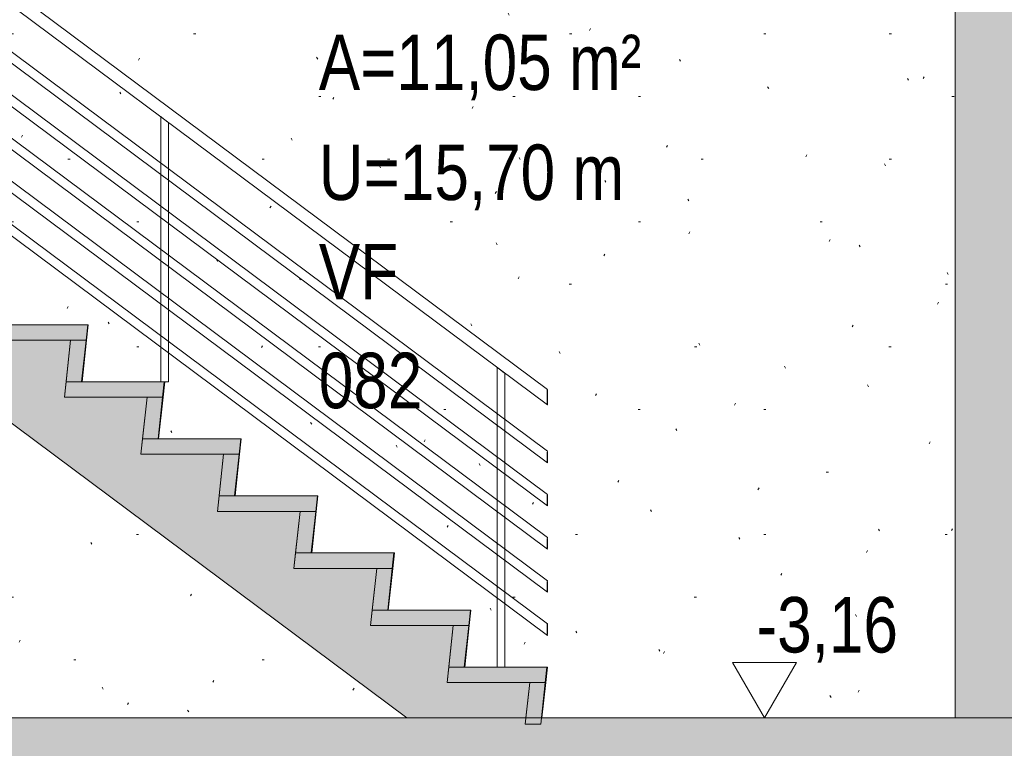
# Model space of a CAD drawing. Header units: metres. Extents: x 2 to 230, y -14 to 869.
# Tile 51 of 71: x 173.35 to 176.54, y -6.05 to -3.69. Entities that reach past the tile are written whole.
import ezdxf

# ---------------------------------------------------------------- set-up
doc = ezdxf.new("R2010")
doc.units = ezdxf.units.M
doc.linetypes.add('Abgebrochen', pattern=[0.714375, 0.47625, -0.238125])
for name, color, linetype, lineweight in [('A_Ebenen', 50, 'Continuous', 5), ('A_Geländer', 7, 'Continuous', 5), ('A_Geländer_Pfosten', 7, 'Continuous', 5), ('A_Geschossdecken', 7, 'Continuous', 5), ('A_Geschossdecken_Schraffur', 7, 'Continuous', 5), ('A_Hoehenkoten', 124, 'Continuous', 5), ('A_Raum-Txt', 16, 'Continuous', 5), ('A_Treppe', 38, 'Continuous', 5), ('A_Wand', 244, 'Continuous', 5), ('A_Wand_Schraff', 1, 'Continuous', 5), ('A_Wände_Oberflächenschraffur', 244, 'Continuous', 5)]:
    doc.layers.add(name, color=color, linetype=linetype, lineweight=lineweight)
doc.styles.add('Arial', font='arial.ttf', dxfattribs={"width": 0.8, "height": 0.18})

# ---------------------------------------------------------------- blocks, each defined once
blk = doc.blocks.new('Geländer - 25mm 2-8069977-H')
at = {"layer": 'A_Geländer_Pfosten', "color": 250, "lineweight": 9}
for p, q in [((-18.8961, -4.0057), (-18.8961, -4.8651)), ((-18.8711, -4.8651), (-18.8711, -4.0243)), ((-18.8837, -4.8651), (-18.8711, -4.8651))]:
    blk.add_line(p, q, dxfattribs=at)
at = {"layer": 'A_Geländer_Pfosten', "color": 250, "lineweight": 9, "flags": 128}
for points in [[(-18.8837, -4.015), (-18.8891, -4.011), (-18.8934, -4.0077), (-18.8958, -4.0059), (-18.8958, -4.0059)], [(-18.8711, -4.0243), (-18.8715, -4.0241), (-18.8739, -4.0223), (-18.8782, -4.019), (-18.8837, -4.015)]]:
    blk.add_lwpolyline(points, dxfattribs=at)
blk = doc.blocks.new('Geländer - 25mm 2-8069976-H')
at = {"layer": 'A_Geländer_Pfosten', "color": 250, "lineweight": 9}
for p, q in [((-17.8061, -4.8188), (-17.8061, -5.7901)), ((-17.7811, -5.7901), (-17.7811, -4.8374))]:
    blk.add_line(p, q, dxfattribs=at)
at = {"layer": 'A_Geländer_Pfosten', "color": 250, "lineweight": 9, "flags": 128}
for points in [[(-17.7937, -4.8281), (-17.7991, -4.8241), (-17.8034, -4.8208), (-17.8058, -4.819), (-17.8058, -4.819)], [(-17.7811, -4.8374), (-17.7815, -4.8372), (-17.7839, -4.8354), (-17.7882, -4.8322), (-17.7937, -4.8281)]]:
    blk.add_lwpolyline(points, dxfattribs=at)
blk = doc.blocks.new('Geländer - Geländer-8099220-H')
at = {"layer": 'A_Geländer', "color": 250, "lineweight": 9}
for p, q in [((-17.6436, -5.0901), (-20.8676, -2.6851)), ((-20.8676, -2.7225), (-17.6436, -5.1275)), ((-17.6436, -5.2301), (-20.8676, -2.8251)), ((-20.8676, -2.8625), (-17.6436, -5.2675)), ((-17.6436, -5.3701), (-20.8676, -2.9651)), ((-20.8676, -3.0025), (-17.6436, -5.4075)), ((-17.6436, -5.5101), (-20.8676, -3.1051)), ((-20.8676, -3.1425), (-17.6436, -5.5475)), ((-17.6436, -5.6501), (-20.8676, -3.2451)), ((-20.8676, -3.2825), (-17.6436, -5.6875))]:
    blk.add_line(p, q, dxfattribs=at)
at = {"layer": 'A_Geländer', "color": 250, "lineweight": 9, "flags": 128}
for points in [[(-17.6436, -5.0901), (-17.6436, -5.0907), (-17.6437, -5.0926), (-17.6437, -5.0956), (-17.6437, -5.0995), (-17.6437, -5.104), (-17.6437, -5.1088)], [(-17.6436, -5.1088), (-17.6436, -5.104), (-17.6436, -5.0995), (-17.6436, -5.0956), (-17.6436, -5.0926)], [(-17.6437, -5.1088), (-17.6437, -5.1137), (-17.6437, -5.1182), (-17.6437, -5.122), (-17.6437, -5.125), (-17.6436, -5.1269), (-17.6436, -5.1275)], [(-17.6436, -5.125), (-17.6436, -5.122), (-17.6436, -5.1182), (-17.6436, -5.1137), (-17.6436, -5.1088)], [(-17.6436, -5.2301), (-17.6436, -5.2307), (-17.6437, -5.2326), (-17.6437, -5.2356), (-17.6437, -5.2395), (-17.6437, -5.244), (-17.6437, -5.2488)], [(-17.6436, -5.2488), (-17.6436, -5.244), (-17.6436, -5.2395), (-17.6436, -5.2356), (-17.6436, -5.2326)], [(-17.6437, -5.2488), (-17.6437, -5.2537), (-17.6437, -5.2582), (-17.6437, -5.262), (-17.6437, -5.265), (-17.6436, -5.2669), (-17.6436, -5.2675)], [(-17.6436, -5.265), (-17.6436, -5.262), (-17.6436, -5.2582), (-17.6436, -5.2537), (-17.6436, -5.2488)], [(-17.6436, -5.3701), (-17.6436, -5.3707), (-17.6437, -5.3726), (-17.6437, -5.3756), (-17.6437, -5.3795), (-17.6437, -5.384), (-17.6437, -5.3888)], [(-17.6437, -5.3888), (-17.6437, -5.3937), (-17.6437, -5.3982), (-17.6437, -5.402), (-17.6437, -5.405), (-17.6436, -5.4069), (-17.6436, -5.4075)], [(-17.6436, -5.3888), (-17.6436, -5.384), (-17.6436, -5.3795), (-17.6436, -5.3756), (-17.6436, -5.3726)], [(-17.6436, -5.405), (-17.6436, -5.402), (-17.6436, -5.3982), (-17.6436, -5.3937), (-17.6436, -5.3888)], [(-17.6436, -5.5101), (-17.6436, -5.5107), (-17.6437, -5.5126), (-17.6437, -5.5156), (-17.6437, -5.5195), (-17.6437, -5.524), (-17.6437, -5.5288)], [(-17.6436, -5.5288), (-17.6436, -5.524), (-17.6436, -5.5195), (-17.6436, -5.5156), (-17.6436, -5.5126)], [(-17.6437, -5.5288), (-17.6437, -5.5337), (-17.6437, -5.5382), (-17.6437, -5.542), (-17.6437, -5.545), (-17.6436, -5.5469), (-17.6436, -5.5475)], [(-17.6436, -5.545), (-17.6436, -5.542), (-17.6436, -5.5382), (-17.6436, -5.5337), (-17.6436, -5.5288)], [(-17.6436, -5.6501), (-17.6436, -5.6507), (-17.6437, -5.6526), (-17.6437, -5.6556), (-17.6437, -5.6595), (-17.6437, -5.664), (-17.6437, -5.6688)], [(-17.6437, -5.6688), (-17.6437, -5.6737), (-17.6437, -5.6782), (-17.6437, -5.682), (-17.6437, -5.685), (-17.6436, -5.6869), (-17.6436, -5.6875)], [(-17.6436, -5.6688), (-17.6436, -5.664), (-17.6436, -5.6595), (-17.6436, -5.6556), (-17.6436, -5.6526)], [(-17.6436, -5.685), (-17.6436, -5.682), (-17.6436, -5.6782), (-17.6436, -5.6737), (-17.6436, -5.6688)]]:
    blk.add_lwpolyline(points, dxfattribs=at)
for name in ['Geländer - 25mm 2-8069977-H', 'Geländer - 25mm 2-8069976-H']:
    blk.add_blockref(name, (0, 0))
blk = doc.blocks.new('Typ des oberen Holms - Oberer Geländerholm_Innen_-8099224-H')
at = {"layer": 'A_Geländer', "color": 250, "lineweight": 9}
for p, q in [((-17.6436, -4.8901), (-20.8676, -2.4851)), ((-20.8676, -2.535), (-17.6436, -4.94))]:
    blk.add_line(p, q, dxfattribs=at)
at = {"layer": 'A_Geländer', "color": 250, "lineweight": 9, "flags": 128}
for points in [[(-17.6436, -4.8901), (-17.6437, -4.891), (-17.6437, -4.8934), (-17.6437, -4.8974), (-17.6437, -4.9026), (-17.6437, -4.9086), (-17.6437, -4.9151)], [(-17.6436, -4.9151), (-17.6436, -4.9086), (-17.6436, -4.9026), (-17.6436, -4.8974), (-17.6436, -4.8934), (-17.6436, -4.891)], [(-17.6437, -4.9151), (-17.6437, -4.9215), (-17.6437, -4.9275), (-17.6437, -4.9327), (-17.6437, -4.9367), (-17.6437, -4.9392), (-17.6436, -4.94)], [(-17.6436, -4.9392), (-17.6436, -4.9367), (-17.6436, -4.9327), (-17.6436, -4.9275), (-17.6436, -4.9215), (-17.6436, -4.9151)]]:
    blk.add_lwpolyline(points, dxfattribs=at)
blk = doc.blocks.new('Höhenkoten - leer-6237472-H')
at = {"layer": 'A_Hoehenkoten'}
for p, q in [((-20.0598, -8.7451), (-20.2677, -8.7451)), ((-20.1637, -8.9251), (-20.2677, -8.7451)), ((-20.1637, -8.9251), (-20.0598, -8.7451))]:
    blk.add_line(p, q, dxfattribs=at)

msp = doc.modelspace()

# ---------------------------------------------------------------- hatches: boundary and pattern name
at = {"layer": 'A_Geschossdecken_Schraffur', "lineweight": 9}
msp.add_hatch(color=253, dxfattribs=at).paths.add_polyline_path([(193.6037, -6.2051), (193.6037, -5.9551), (170.6598, -5.9551), (170.6598, -6.2051), (192.7255, -6.2051)], flags=0)
at = {"layer": 'A_Treppe', "lineweight": 9}
msp.add_hatch(color=253, dxfattribs=at).paths.add_polyline_path([(174.6042, -5.9551), (174.9899, -5.9551), (175.0023, -5.8401), (174.7343, -5.8401), (174.7543, -5.6551), (174.4863, -5.6551), (174.5063, -5.4701), (174.2383, -5.4701), (174.2583, -5.2851), (173.9903, -5.2851), (174.0103, -5.1001), (173.7423, -5.1001), (173.7623, -4.9151), (173.4943, -4.9151), (173.5143, -4.7301), (173.2463, -4.7301), (173.2658, -4.5451), (172.9983, -4.5451), (173.0183, -4.3601), (172.7503, -4.3601), (172.7703, -4.1751), (172.5023, -4.1751), (172.5223, -3.9901), (172.2543, -3.9901), (172.2743, -3.8051), (172.0063, -3.8051), (172.0263, -3.6201), (171.7583, -3.6201), (171.7783, -3.4351), (171.586, -3.4351), (171.586, -3.7037), (174.4105, -5.8107)], flags=0)
at = {"layer": 'A_Treppe'}
for points in [[(173.4948, -4.7301), (173.5646, -4.7301), (173.57, -4.6801), (173.2517, -4.6801), (173.2463, -4.7301)], [(173.4997, -4.8651), (173.55, -4.8651), (173.5646, -4.7301), (173.5143, -4.7301)], [(173.7237, -4.9151), (173.8126, -4.9151), (173.818, -4.8651), (173.4997, -4.8651), (173.4948, -4.9151)], [(173.798, -5.0501), (173.8126, -4.9151), (173.7623, -4.9151), (173.7477, -5.0501)], [(173.9527, -5.1001), (174.0606, -5.1001), (174.066, -5.0501), (173.7477, -5.0501), (173.7423, -5.1001)], [(173.9957, -5.2351), (174.046, -5.2351), (174.0606, -5.1001), (174.0103, -5.1001)], [(174.1816, -5.2851), (174.3086, -5.2851), (174.314, -5.2351), (173.9957, -5.2351), (173.9903, -5.2851)], [(174.2437, -5.4201), (174.294, -5.4201), (174.3086, -5.2851), (174.2583, -5.2851), (174.257, -5.2969)], [(174.4105, -5.4701), (174.5566, -5.4701), (174.562, -5.4201), (174.2437, -5.4201), (174.2383, -5.4701)], [(174.4917, -5.6051), (174.542, -5.6051), (174.5566, -5.4701), (174.5063, -5.4701)], [(174.4863, -5.6551), (174.8046, -5.6551), (174.81, -5.6051), (174.4917, -5.6051), (174.4889, -5.631)], [(174.7397, -5.7901), (174.79, -5.7901), (174.8046, -5.6551), (174.7543, -5.6551)], [(174.8684, -5.8401), (175.0526, -5.8401), (175.058, -5.7901), (174.7397, -5.7901), (174.7343, -5.8401)], [(174.9877, -5.9751), (175.038, -5.9751), (175.0526, -5.8401), (175.0023, -5.8401), (174.9888, -5.9651)]]:
    msp.add_hatch(color=143, dxfattribs=at).paths.add_polyline_path(points, flags=0)
at = {"layer": 'A_Wand_Schraff', "lineweight": 9}
msp.add_hatch(color=253, dxfattribs=at).paths.add_polyline_path([(176.3813, -5.9551), (176.6813, -5.9551), (176.6813, -2.9751), (176.3813, -2.9751), (176.3813, -4.2946)], flags=0)
at = {"layer": 'A_Wände_Oberflächenschraffur'}
h = msp.add_hatch(dxfattribs=at)
h.set_pattern_fill('FP_92', style=0, pattern_type=2)
h.set_pattern_definition([(0, (178.00613, 18.796), (0.813, 0.203), [0.007, -0.603, 0.007, -0.603, -3.251]), (0, (178.00613, 18.796), (0.813, 0.203), [-1.219, 0.007, -1.212, 0.007, -0.603, -1.422]), (0, (178.00613, 18.796), (0.813, 0.203), [-3.048, 0.007, -0.4, 0.007, -1.009]), (120, (178.31113, 18.897), (-0.5823032, 0.6025787), [0.007, -0.603, 0.007, -0.603, -3.251]), (120, (178.31113, 18.897), (-0.5823032, 0.6025787), [-1.219, 0.007, -1.212, 0.007, -0.603, -1.422]), (120, (178.31113, 18.897), (-0.5823032, 0.6025787), [-3.048, 0.007, -0.4, 0.007, -1.009]), (240, (178.41213, 19.304), (-0.2306968, -0.8055787), [0.007, -0.603, 0.007, -0.603, -3.251]), (240, (178.41213, 19.304), (-0.2306968, -0.8055787), [-1.219, 0.007, -1.212, 0.007, -0.603, -1.422]), (240, (178.41213, 19.304), (-0.2306968, -0.8055787), [-3.048, 0.007, -0.4, 0.007, -1.009])])
h.paths.add_polyline_path([(172.4321, -5.9551), (174.6042, -5.9551), (172.4321, -4.3348), (172.4321, -4.7301)], flags=0)
h.paths.add_polyline_path([(176.3813, -5.9551), (176.3813, -3.6151), (173.3503, -3.6151), (175.0595, -4.891), (175.0584, -4.9392), (174.9217, -4.8372), (174.922, -4.9875), (175.0595, -5.0907), (175.0586, -5.1269), (174.9217, -5.0248), (174.922, -5.1275), (175.0595, -5.2307), (175.0586, -5.2669), (174.9218, -5.1648), (174.922, -5.2675), (175.0595, -5.3707), (175.0586, -5.4069), (174.9218, -5.3048), (174.922, -5.4075), (175.0595, -5.5107), (175.0586, -5.5469), (174.9219, -5.4449), (174.922, -5.5475), (175.0595, -5.6507), (175.0586, -5.6869), (174.9219, -5.5849), (174.922, -5.7901), (175.0595, -5.7911), (175.0417, -5.9551), (176.242, -5.9551)], flags=0)
h.paths.add_polyline_path([(174.897, -5.7901), (174.897, -5.5663), (173.832, -4.7718), (173.8317, -4.8651), (173.8195, -4.8661), (173.7996, -5.0501), (174.0676, -5.0501), (174.0476, -5.2351), (174.3156, -5.2351), (174.2956, -5.4201), (174.5636, -5.4201), (174.5436, -5.6051), (174.8116, -5.6051), (174.7916, -5.7901), (174.8684, -5.7901)], flags=0)
h.paths.add_polyline_path([(174.8971, -5.5289), (174.897, -5.4263), (173.8319, -4.6318), (173.832, -4.7344), (174.897, -5.5289)], flags=0)
h.paths.add_polyline_path([(174.8971, -5.389), (174.897, -5.2863), (173.8319, -4.4918), (173.832, -4.5944), (174.897, -5.3889)], flags=0)
h.paths.add_polyline_path([(174.8972, -5.249), (174.897, -5.1463), (173.8318, -4.3517), (173.832, -4.4544), (174.897, -5.2489)], flags=0)
h.paths.add_polyline_path([(174.8972, -5.109), (174.897, -5.0063), (173.8318, -4.2117), (173.832, -4.3144), (174.897, -5.1089)], flags=0)
h.paths.add_polyline_path([(174.8973, -4.9691), (174.8973, -4.819), (174.6422, -4.6287), (173.8317, -4.0241), (173.832, -4.1744), (174.897, -4.9689)], flags=0)
h.paths.add_polyline_path([(173.57, -4.8651), (173.807, -4.8651), (173.807, -4.7532), (172.7419, -3.9587), (172.742, -4.1251), (172.8276, -4.1251), (172.8076, -4.3101), (173.0756, -4.3101), (173.0556, -4.4951), (173.3236, -4.4951), (173.3036, -4.6801), (173.5716, -4.6801), (173.5516, -4.8651), (173.5662, -4.8651)], flags=0)
h.paths.add_polyline_path([(173.807, -4.7158), (173.807, -4.6132), (172.7419, -3.8187), (172.742, -3.9213), (173.807, -4.7158)], flags=0)
h.paths.add_polyline_path([(173.8071, -4.5759), (173.807, -4.4732), (172.7419, -3.6796), (172.742, -3.7813), (173.807, -4.5758)], flags=0)
h.paths.add_polyline_path([(173.8071, -4.4359), (173.807, -4.3332), (172.8444, -3.6151), (172.7418, -3.6151), (172.742, -3.6413), (173.807, -4.4358)], flags=0)
h.paths.add_polyline_path([(173.8072, -4.2959), (173.807, -4.1932), (173.032, -3.6151), (172.8945, -3.6151), (173.807, -4.2958)], flags=0)
h.paths.add_polyline_path([(173.8072, -4.156), (173.8073, -4.0059), (173.4948, -3.7728), (173.2834, -3.6151), (173.0822, -3.6151), (173.807, -4.1558)], flags=0)
h.paths.add_polyline_path([(172.717, -4.1251), (172.717, -3.9401), (172.4321, -3.7275), (172.4321, -3.9401), (172.5796, -3.9401), (172.5596, -4.1251), (172.579, -4.1251)], flags=0)
h.paths.add_polyline_path([(172.7171, -3.9027), (172.717, -3.8001), (172.469, -3.6151), (172.4321, -3.6151), (172.4321, -3.6901), (172.717, -3.9027)], flags=0)
h.paths.add_polyline_path([(172.7171, -3.7628), (172.717, -3.6601), (172.6567, -3.6151), (172.5192, -3.6151), (172.717, -3.7627)], flags=0)
h.paths.add_polyline_path([(172.7172, -3.6228), (172.717, -3.6151), (172.7069, -3.6151), (172.717, -3.6227)], flags=0)

# ---------------------------------------------------------------- linework, layer by layer
at = {"layer": 'A_Ebenen', "color": 31, "linetype": 'Abgebrochen'}
msp.add_line((225.3735, -5.9551), (167.3808, -5.9551), dxfattribs=at)
at = {"layer": 'A_Geschossdecken', "color": 250, "lineweight": 9}
msp.add_line((193.4487, -5.9551), (170.6598, -5.9551), dxfattribs=at)
at = {"layer": 'A_Treppe', "color": 250, "lineweight": 9}
for p, q in [((171.586, -3.7037), (174.6042, -5.9551)), ((173.57, -4.6801), (173.2517, -4.6801)), ((173.5646, -4.7301), (173.57, -4.6801)), ((173.5716, -4.6801), (173.5662, -4.7301)), ((173.57, -4.6801), (173.5716, -4.6801)), ((173.5143, -4.7301), (173.2463, -4.7301)), ((173.2463, -4.7301), (173.5646, -4.7301)), ((173.4943, -4.9151), (173.5143, -4.7301)), ((173.5143, -4.7301), (173.4997, -4.8651)), ((173.5646, -4.7301), (173.5143, -4.7301)), ((173.55, -4.8651), (173.5646, -4.7301)), ((173.5662, -4.7301), (173.5516, -4.8651)), ((173.5662, -4.7301), (173.5646, -4.7301)), ((173.5662, -4.7301), (173.5646, -4.7301)), ((173.4997, -4.8651), (173.4943, -4.9151)), ((173.818, -4.8651), (173.4997, -4.8651)), ((173.4997, -4.8651), (173.55, -4.8651)), ((173.8126, -4.9151), (173.818, -4.8651)), ((173.8196, -4.8651), (173.8142, -4.9151)), ((173.818, -4.8651), (173.8196, -4.8651)), ((173.7623, -4.9151), (173.4943, -4.9151)), ((173.4943, -4.9151), (173.8126, -4.9151)), ((173.7423, -5.1001), (173.7623, -4.9151)), ((173.7623, -4.9151), (173.7477, -5.0501)), ((173.8126, -4.9151), (173.7623, -4.9151)), ((173.798, -5.0501), (173.8126, -4.9151)), ((173.8142, -4.9151), (173.7996, -5.0501)), ((173.8142, -4.9151), (173.8126, -4.9151)), ((173.8142, -4.9151), (173.8126, -4.9151)), ((173.7477, -5.0501), (173.7423, -5.1001)), ((174.066, -5.0501), (173.7477, -5.0501)), ((173.7477, -5.0501), (173.798, -5.0501)), ((174.0606, -5.1001), (174.066, -5.0501)), ((174.0676, -5.0501), (174.0622, -5.1001)), ((174.066, -5.0501), (174.0676, -5.0501)), ((174.0103, -5.1001), (173.7423, -5.1001)), ((173.7423, -5.1001), (174.0606, -5.1001)), ((173.9903, -5.2851), (174.0103, -5.1001)), ((174.0103, -5.1001), (173.9957, -5.2351)), ((174.0606, -5.1001), (174.0103, -5.1001)), ((174.046, -5.2351), (174.0606, -5.1001)), ((174.0622, -5.1001), (174.0476, -5.2351)), ((174.0622, -5.1001), (174.0606, -5.1001)), ((174.0622, -5.1001), (174.0606, -5.1001)), ((173.9957, -5.2351), (173.9903, -5.2851)), ((174.314, -5.2351), (173.9957, -5.2351)), ((173.9957, -5.2351), (174.046, -5.2351)), ((174.3086, -5.2851), (174.314, -5.2351)), ((174.3156, -5.2351), (174.3102, -5.2851)), ((174.314, -5.2351), (174.3156, -5.2351)), ((174.2583, -5.2851), (173.9903, -5.2851)), ((173.9903, -5.2851), (174.3086, -5.2851)), ((174.2383, -5.4701), (174.2583, -5.2851)), ((174.2583, -5.2851), (174.2437, -5.4201)), ((174.3086, -5.2851), (174.2583, -5.2851)), ((174.294, -5.4201), (174.3086, -5.2851)), ((174.3102, -5.2851), (174.2956, -5.4201)), ((174.3102, -5.2851), (174.3086, -5.2851)), ((174.3102, -5.2851), (174.3086, -5.2851)), ((174.2437, -5.4201), (174.2383, -5.4701)), ((174.562, -5.4201), (174.2437, -5.4201)), ((174.2437, -5.4201), (174.294, -5.4201)), ((174.5566, -5.4701), (174.562, -5.4201)), ((174.5636, -5.4201), (174.5582, -5.4701)), ((174.562, -5.4201), (174.5636, -5.4201)), ((174.5063, -5.4701), (174.2383, -5.4701)), ((174.2383, -5.4701), (174.5566, -5.4701)), ((174.4863, -5.6551), (174.5063, -5.4701)), ((174.5063, -5.4701), (174.4917, -5.6051)), ((174.5566, -5.4701), (174.5063, -5.4701)), ((174.542, -5.6051), (174.5566, -5.4701)), ((174.5582, -5.4701), (174.5436, -5.6051)), ((174.5582, -5.4701), (174.5566, -5.4701)), ((174.5582, -5.4701), (174.5566, -5.4701)), ((174.4917, -5.6051), (174.4863, -5.6551)), ((174.81, -5.6051), (174.4917, -5.6051)), ((174.4917, -5.6051), (174.542, -5.6051)), ((174.8046, -5.6551), (174.81, -5.6051)), ((174.8116, -5.6051), (174.8062, -5.6551)), ((174.81, -5.6051), (174.8116, -5.6051)), ((174.7543, -5.6551), (174.4863, -5.6551)), ((174.4863, -5.6551), (174.8046, -5.6551)), ((174.7343, -5.8401), (174.7543, -5.6551)), ((174.7543, -5.6551), (174.7397, -5.7901)), ((174.8046, -5.6551), (174.7543, -5.6551)), ((174.79, -5.7901), (174.8046, -5.6551)), ((174.8062, -5.6551), (174.7916, -5.7901)), ((174.8062, -5.6551), (174.8046, -5.6551)), ((174.8062, -5.6551), (174.8046, -5.6551)), ((174.7397, -5.7901), (174.7343, -5.8401)), ((175.058, -5.7901), (174.7397, -5.7901)), ((174.7397, -5.7901), (174.79, -5.7901)), ((175.0526, -5.8401), (175.058, -5.7901)), ((175.0596, -5.7901), (175.0542, -5.8401)), ((175.058, -5.7901), (175.0596, -5.7901)), ((175.0023, -5.8401), (174.7343, -5.8401)), ((174.7343, -5.8401), (175.0526, -5.8401)), ((175.0023, -5.8401), (174.9877, -5.9751)), ((174.9899, -5.9551), (175.0023, -5.8401)), ((175.0526, -5.8401), (175.0023, -5.8401)), ((175.038, -5.9751), (175.0526, -5.8401)), ((175.0542, -5.8401), (175.0417, -5.9551)), ((175.0542, -5.8401), (175.0526, -5.8401)), ((175.0542, -5.8401), (175.0526, -5.8401)), ((174.6042, -5.9551), (174.9899, -5.9551)), ((174.9877, -5.9751), (175.038, -5.9751))]:
    msp.add_line(p, q, dxfattribs=at)
at = {"layer": 'A_Wand', "color": 250, "lineweight": 9}
msp.add_line((176.3813, -2.9751), (176.3813, -5.9551), dxfattribs=at)

# ---------------------------------------------------------------- block references
at = {"layer": 'A_Geländer', "color": 250, "lineweight": 9}
for name in ['Typ des oberen Holms - Oberer Geländerholm_Innen_-8099224-H', 'Geländer - Geländer-8099220-H']:
    msp.add_blockref(name, (192.7031, 0), dxfattribs=at)
at = {"layer": 'A_Hoehenkoten'}
msp.add_blockref('Höhenkoten - leer-6237472-H', (195.927, 2.97), dxfattribs=at)

# ---------------------------------------------------------------- texts
at = {"layer": 'A_Hoehenkoten', "insert": (175.7374, -5.5629), "char_height": 0.18, "width": 0.542095, "attachment_point": 1, "line_spacing_factor": 0.941778, "style": 'Arial'}
msp.add_mtext('-3,16', dxfattribs=at)
at = {"layer": 'A_Raum-Txt', "char_height": 0.18, "attachment_point": 1, "style": 'Arial'}
for s, insert, width in [('A=11,05 m²', (174.3187, -3.7386), 1.244219), ('U=15,70 m', (174.3187, -4.0953), 1.180084), ('VF', (174.3187, -4.4179), 0.307848), ('082', (174.3187, -4.7705), 0.40405)]:
    msp.add_mtext(s, dxfattribs=dict(at, insert=insert, width=width))

doc.saveas('drawing.dxf')
